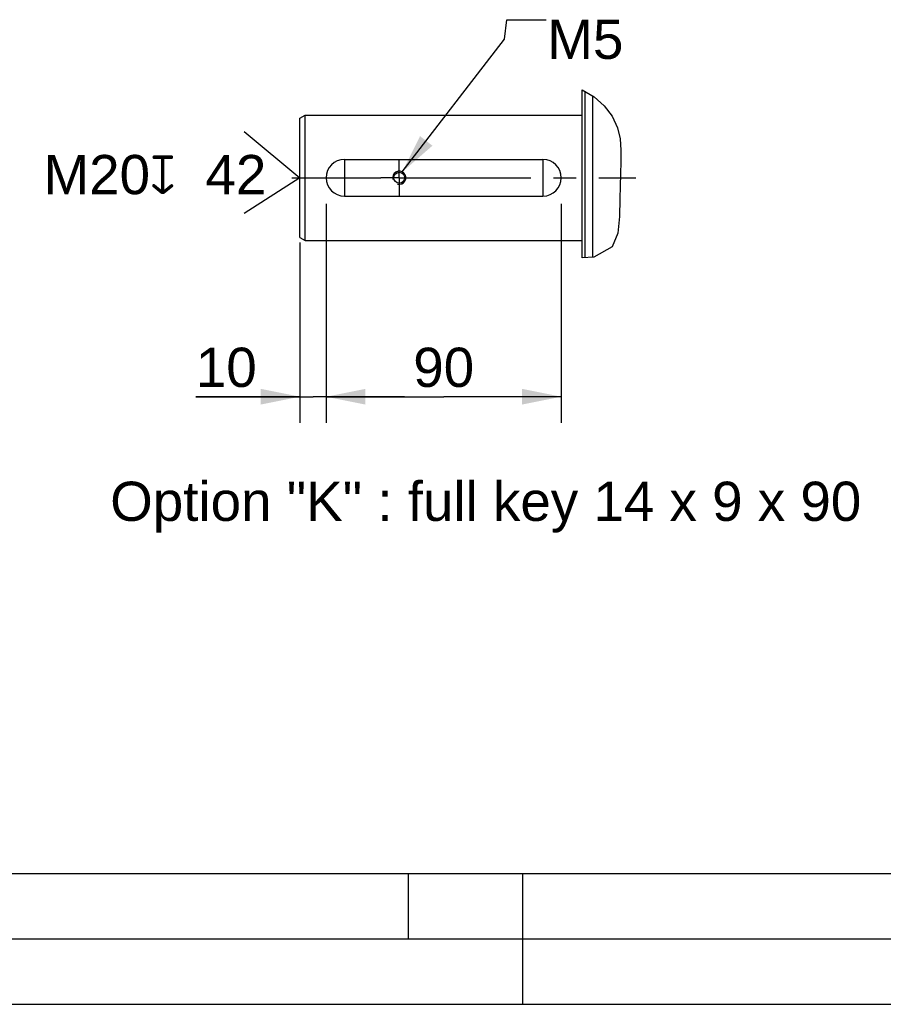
# Model space of a CAD drawing. Header units: millimetres. Extents: x 0 to 868, y 0 to 297.
# Tile 2 of 52: x 91 to 158, y 0 to 75. Entities that reach past the tile are written whole.
import ezdxf

# ---------------------------------------------------------------- set-up
doc = ezdxf.new("R2010")
doc.units = ezdxf.units.MM
doc.header["$LTSCALE"] = 23.1
doc.linetypes.add('CENTER', pattern=[0.6, 0.375, -0.075, 0.075, -0.075])
doc.layers.get('0').update_dxf_attribs({"linetype": 'CONTINUOUS'})
for name, color, linetype in [('AXIS', 7, 'CONTINUOUS'), ('COMPONENTS', 7, 'CONTINUOUS'), ('DETAIL', 7, 'CONTINUOUS'), ('DIMENSION', 7, 'CONTINUOUS')]:
    doc.layers.add(name, color=color, linetype=linetype)
doc.styles.get("Standard").update_dxf_attribs({"font": 'arial.ttf'})
doc.styles.add('TEXTSTYLE_4', font='gdt')
doc.dimstyles.new('DIMSTYLE_10', dxfattribs={"dimtxt": 3, "dimasz": 3, "dimexe": 0.18, "dimexo": 0.0625, "dimgap": 0.09, "dimtad": 1, "dimdec": 3, "dimlfac": 5, "dimdsep": 46, "dimtxsty": 'Standard', "dimblk": '_FILLED', "dimblk1": '_FILLED', "dimblk2": '_FILLED', "dimcen": 0.09, "dimadec": 0, "dimazin": 0, "dimtp": 0.3, "dimtm": 0.3, "dimtfac": 1, "dimtdec": 3, "dimtofl": 0, "dimtmove": 0, "dimatfit": 3, "dimldrblk": '_FILLED', "dimfxl": 1, "dimtolj": 1, "dimarcsym": 0})
doc.dimstyles.new('DIMSTYLE_9', dxfattribs={"dimtxt": 3, "dimasz": 3, "dimexe": 0.18, "dimexo": 0.0625, "dimgap": 0.09, "dimtad": 1, "dimdec": 3, "dimlfac": 5, "dimdsep": 46, "dimtxsty": 'Standard', "dimblk": '_FILLED', "dimblk1": '_FILLED', "dimblk2": '_FILLED', "dimcen": 0.09, "dimadec": 0, "dimazin": 0, "dimtp": 0.2, "dimtm": 0.2, "dimtfac": 1, "dimtdec": 3, "dimtofl": 0, "dimtmove": 0, "dimatfit": 3, "dimldrblk": '_FILLED', "dimfxl": 1, "dimtolj": 1, "dimarcsym": 0})
doc.dimstyles.get("Standard").update_dxf_attribs({"dimtxt": 3, "dimasz": 3, "dimexe": 0.18, "dimexo": 0.0625, "dimgap": 0.09, "dimtad": 1, "dimdec": 3, "dimdsep": 46, "dimtxsty": 'Standard', "dimblk": '_FILLED', "dimblk1": '_FILLED', "dimblk2": '_FILLED', "dimcen": 0.09, "dimadec": 0, "dimazin": 0, "dimtol": 1, "dimtp": 0.001, "dimtm": 0.001, "dimtfac": 1, "dimtdec": 3, "dimtofl": 0, "dimtmove": 0, "dimatfit": 3, "dimldrblk": '_FILLED', "dimfxl": 1, "dimtolj": 1, "dimarcsym": 0})

# ---------------------------------------------------------------- blocks, each defined once
blk = doc.blocks.new('_FILLED')
at = {"color": 0, "linetype": 'ByBlock'}
blk.add_solid([(0, 0), (-1, 0.2), (-1, -0.2)], dxfattribs=at)
blk = doc.blocks.new('*D14')
at = {"layer": 'DIMENSION', "color": 2, "linetype": 'Continuous', "transparency": 16777216}
for p, q in [((114.948, 61.237), (114.948, 44.484)), ((112.948, 58.284), (112.948, 44.484)), ((112.948, 46.484), (104.98, 46.484)), ((104.98, 46.484), (113.948, 46.484)), ((120.948, 46.484), (113.948, 46.484)), ((114.948, 46.484), (120.948, 46.484))]:
    blk.add_line(p, q, dxfattribs=at)
at = {"layer": 'DIMENSION', "color": 2, "linetype": 'Continuous', "transparency": 16777216, "xscale": 3, "yscale": 3, "zscale": 3}
blk.add_blockref('_FILLED', (112.948, 46.484), dxfattribs=at)
at = {"layer": 'DIMENSION', "color": 2, "linetype": 'Continuous', "transparency": 16777216, "xscale": 3, "yscale": 3, "zscale": 3, "rotation": 180}
blk.add_blockref('_FILLED', (114.948, 46.484), dxfattribs=at)
at = {"layer": 'DIMENSION', "color": 2, "linetype": 'Continuous', "transparency": 16777216, "insert": (109.642, 50.234), "char_height": 3, "width": 4.66171, "attachment_point": 3, "line_spacing_factor": 0.9}
blk.add_mtext('10', dxfattribs=at)
blk = doc.blocks.new('*D15')
at = {"layer": 'DIMENSION', "color": 2, "linetype": 'Continuous', "transparency": 16777216}
for p, q in [((114.948, 61.237), (114.948, 44.484)), ((132.948, 61.237), (132.948, 44.484)), ((114.948, 46.484), (123.948, 46.484)), ((132.948, 46.484), (123.948, 46.484))]:
    blk.add_line(p, q, dxfattribs=at)
at = {"layer": 'DIMENSION', "color": 2, "linetype": 'Continuous', "transparency": 16777216, "xscale": 3, "yscale": 3, "zscale": 3, "rotation": 180}
blk.add_blockref('_FILLED', (114.948, 46.484), dxfattribs=at)
at = {"layer": 'DIMENSION', "color": 2, "linetype": 'Continuous', "transparency": 16777216, "xscale": 3, "yscale": 3, "zscale": 3}
blk.add_blockref('_FILLED', (132.948, 46.484), dxfattribs=at)
at = {"layer": 'DIMENSION', "color": 2, "linetype": 'Continuous', "transparency": 16777216, "insert": (123.948, 50.234), "char_height": 3, "width": 4.66171, "attachment_point": 2, "line_spacing_factor": 0.9}
blk.add_mtext('90', dxfattribs=at)
blk = doc.blocks.new('CENTER_HOLE_ASM_BL6', base_point=(103.135, 63.632))
at = {"layer": 'DETAIL', "color": 2, "linetype": 'Continuous'}
for p, q in [((108.683, 66.774), (112.948, 63.237)), ((112.948, 63.237), (108.683, 60.491))]:
    blk.add_line(p, q, dxfattribs=at)
for s, p in [('M20', (93.323, 61.98)), ('42', (105.714, 61.98))]:
    blk.add_text(s, height=3, dxfattribs=at).set_placement(p)
at = {"layer": 'DETAIL', "color": 2, "linetype": 'Continuous', "style": 'TEXTSTYLE_4'}
blk.add_text('x', height=3, dxfattribs=at).set_placement((101.464, 61.98))

msp = doc.modelspace()

# ---------------------------------------------------------------- linework, layer by layer
at = {"color": 7, "linetype": 'Continuous'}
for p, q in [((134.55185, 69.96245), (135.46742, 69.41734)), ((135.46742, 69.41734), (136.22608, 68.74958)), ((136.22608, 68.74958), (136.83963, 67.95662)), ((136.83963, 67.95662), (137.26117, 67.06415)), ((137.26117, 67.06415), (137.4513, 66.21611)), ((137.4513, 66.21611), (137.51325, 65.33963)), ((137.51325, 65.33963), (137.50496, 64.46374)), ((137.50496, 64.46374), (137.47377, 63.53159)), ((137.47377, 63.53159), (137.44201, 62.5963)), ((137.44201, 62.5963), (137.4237, 61.61954)), ((137.4237, 61.61954), (137.41009, 60.27111)), ((137.41009, 60.27111), (137.27608, 58.98605)), ((137.27608, 58.98605), (136.85486, 57.96271)), ((136.85486, 57.96271), (135.44813, 57.16749)), ((135.44813, 57.16749), (134.55185, 57.10873)), ((25, 10), (410, 10))]:
    msp.add_line(p, q, dxfattribs=at)
at = {"color": 2, "linetype": 'Continuous'}
for p, q in [((121.25, 5), (121.25, 10)), ((130, 0), (130, 10)), ((20, 5), (415, 5)), ((0, 0), (232.75, 0))]:
    msp.add_line(p, q, dxfattribs=at)
at = {"layer": 'AXIS', "color": 2, "linetype": 'CENTER'}
for p, q in [((120.54785, 63.23747), (120.54785, 64.65747)), ((112.33326, 63.23747), (119.12785, 63.23747)), ((120.54785, 63.23747), (119.12785, 63.23747)), ((120.54785, 63.23747), (120.54785, 61.81747)), ((120.54785, 63.23747), (121.96785, 63.23747)), ((121.96785, 63.23747), (138.64382, 63.23747))]:
    msp.add_line(p, q, dxfattribs=at)
at = {"layer": 'COMPONENTS', "color": 7, "linetype": 'Continuous'}
for p, q in [((134.55185, 57.10873), (134.55185, 69.96245)), ((134.75188, 69.84336), (134.75188, 57.12185)), ((135.35185, 57.16118), (135.35185, 69.48614)), ((112.94785, 67.80653), (113.34785, 68.03747)), ((112.94785, 58.66841), (112.94785, 67.80653)), ((113.34785, 58.43747), (113.34785, 68.03747)), ((113.34785, 68.03747), (134.55185, 68.03747)), ((116.34785, 64.63747), (116.34785, 61.83747)), ((116.34785, 64.63747), (131.54785, 64.63747)), ((131.54785, 64.63747), (131.54785, 61.83747)), ((116.34785, 61.83747), (131.54785, 61.83747)), ((112.94785, 58.66841), (113.34785, 58.43747)), ((113.34785, 58.43747), (134.55185, 58.43747))]:
    msp.add_line(p, q, dxfattribs=at)
msp.add_circle((120.54785, 63.23747), 0.42, dxfattribs=at)
for centre, start, end in [((116.34785, 63.23747), 90, 270), ((131.54785, 63.23747), 270, 90)]:
    msp.add_arc(centre, 1.4, start, end, dxfattribs=at)
at = {"layer": 'COMPONENTS', "color": 2, "linetype": 'Continuous'}
msp.add_arc((120.54785, 63.23747), 0.5, 255, 195, dxfattribs=at)

# ---------------------------------------------------------------- block references
at = {"layer": 'DETAIL', "color": 2, "linetype": 'Continuous'}
msp.add_blockref('CENTER_HOLE_ASM_BL6', (103.13523, 63.63239), dxfattribs=at)

# ---------------------------------------------------------------- texts
at = {"layer": 'DETAIL', "color": 2, "linetype": 'Continuous', "char_height": 3, "attachment_point": 1, "line_spacing_factor": 0.9}
for s, insert, width in [('M5', (131.88103, 75.3291), 5.8104089), ('Option "K" : full key 14 x 9 x 90', (98.42664, 39.98449), 57.401487)]:
    msp.add_mtext(s, dxfattribs=dict(at, insert=insert, width=width))

# ---------------------------------------------------------------- dimensions: what is measured, and where the dimension line sits
at = {"layer": 'DIMENSION', "color": 2, "linetype": 'Continuous'}
for base, p1, p2, dimstyle, picture, middle in [((114.94785, 46.48449), (112.94785, 58.28421), (114.94785, 61.23747), 'DIMSTYLE_9', '*D14', (102.6495, 48.73449)), ((132.94785, 46.48449), (114.94785, 61.23747), (132.94785, 61.23747), 'DIMSTYLE_10', '*D15', (121.617, 48.73449))]:
    dim = msp.add_linear_dim(base=base, p1=p1, p2=p2, dimstyle=dimstyle, dxfattribs=at)
    dim.commit()
    dim.dimension.update_dxf_attribs({"geometry": picture, "text_midpoint": middle, "dimtype": 160})

# ---------------------------------------------------------------- leaders
at = {"layer": 'DETAIL', "color": 2, "linetype": 'Continuous', "annotation_type": 0, "has_hookline": 1, "hookline_direction": 0, "text_width": 5.34311}
msp.add_leader([(120.78021, 63.6802), (128.60826, 73.8291), (128.79103, 75.3291), (131.79103, 75.3291)], dimstyle='Standard', override={"dimtad": 0}, dxfattribs=at)

doc.saveas('drawing.dxf')
